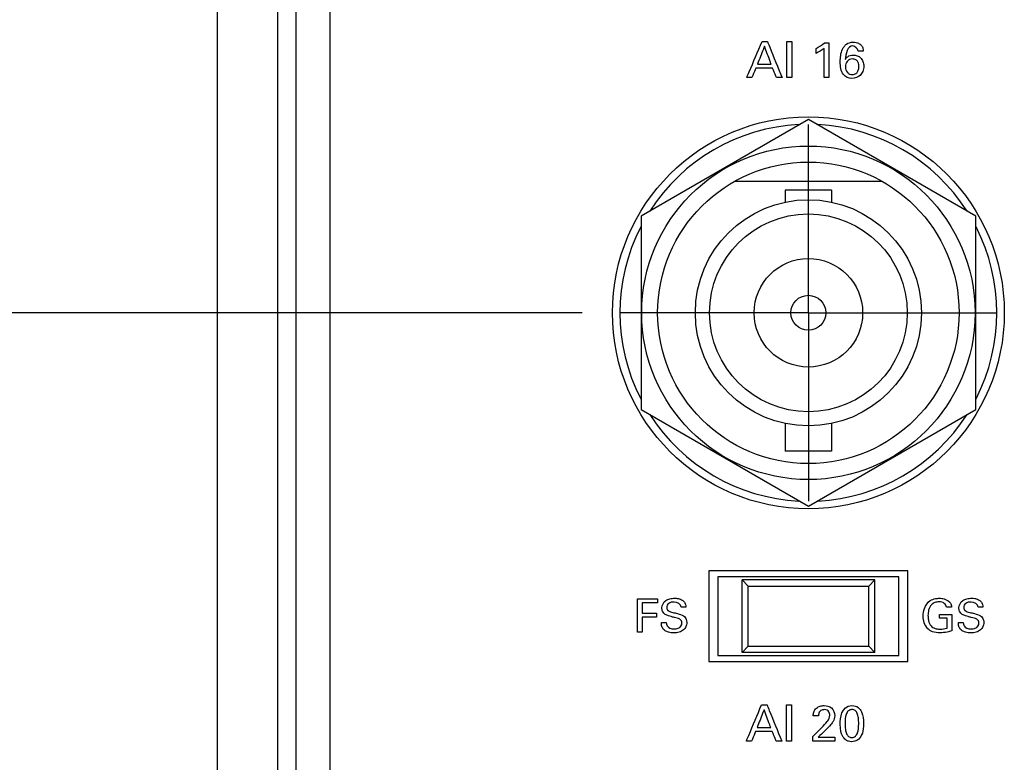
# Model space of a CAD drawing. Header units: inches. Extents: x 0 to 34, y 0 to 22.
# Tile 25 of 119: x 12.4 to 14, y 10.7 to 12. Entities that reach past the tile are written whole.
import ezdxf

# ---------------------------------------------------------------- set-up
doc = ezdxf.new("R2010")
doc.units = ezdxf.units.IN
doc.header["$LTSCALE"] = 1.87
doc.header["$MEASUREMENT"] = 0
doc.linetypes.add('CENTER', pattern=[0.6, 0.375, -0.075, 0.075, -0.075])
doc.layers.get('0').update_dxf_attribs({"linetype": 'CONTINUOUS'})
for name, color, linetype in [('DATUMCURVES', 7, 'CONTINUOUS'), ('DEFAULT_1', 7, 'CENTER'), ('DIMENSIONS', 7, 'CONTINUOUS')]:
    doc.layers.add(name, color=color, linetype=linetype)
doc.styles.get("Standard").update_dxf_attribs({"font": 'txt', "width": 0.8})
doc.dimstyles.new('DIMSTYLE_1', dxfattribs={"dimtxt": 0.125, "dimasz": 0.18, "dimexe": 0.18, "dimexo": 0.0625, "dimgap": 0.09, "dimtad": 0, "dimtih": 1, "dimtoh": 1, "dimdec": 3, "dimzin": 4, "dimdsep": 46, "dimtxsty": 'STANDARD', "dimblk": '_FILLED', "dimblk1": '_FILLED', "dimblk2": '_FILLED', "dimcen": 0.09, "dimadec": 0, "dimazin": 0, "dimtp": 0.001, "dimtm": 0.001, "dimtfac": 1, "dimtdec": 3, "dimtofl": 0, "dimtmove": 0, "dimatfit": 3, "dimldrblk": '_FILLED', "dimfxl": 1, "dimtolj": 1, "dimtzin": 4, "dimarcsym": 0})

# ---------------------------------------------------------------- blocks, each defined once
blk = doc.blocks.new('_FILLED')
at = {"color": 0, "linetype": 'BYBLOCK'}
blk.add_solid([(0, 0), (-1, 0.1736), (-1, -0.1736)], dxfattribs=at)
blk = doc.blocks.new('*D1')
at = {"layer": 'DIMENSIONS', "color": 2, "linetype": 'CONTINUOUS'}
for p, q in [((13.3262, 11.4859), (11.4358, 11.4859)), ((11.5608, 11.4859), (11.5608, 11.0958)), ((11.5608, 10.3859), (11.5608, 10.8458)), ((13.3262, 10.3859), (11.4358, 10.3859))]:
    blk.add_line(p, q, dxfattribs=at)
at = {"layer": 'DIMENSIONS', "color": 2, "linetype": 'CONTINUOUS', "xscale": 0.18, "yscale": 0.18, "zscale": 0.18}
for p, rotation in [((11.5608, 11.4859), 90), ((11.5608, 10.3859), 270)]:
    blk.add_blockref('_FILLED', p, dxfattribs=dict(at, rotation=rotation))
at = {"layer": 'DIMENSIONS', "color": 2, "linetype": 'CONTINUOUS', "width": 0.8}
for s, p in [('[', (11.6733, 10.9083)), (']', (12.2733, 10.9083)), ('4X ', (10.7483, 10.9083)), ('1.100', (11.0483, 10.9083)), ('27.94', (11.7733, 10.9083))]:
    blk.add_text(s, height=0.125, dxfattribs=at).set_placement(p)
blk = doc.blocks.new('*D16')
at = {"layer": 'DIMENSIONS', "color": 2, "linetype": 'CONTINUOUS'}
for p, q in [((13.3262, 12.5859), (11.4358, 12.5859)), ((11.5608, 12.5859), (11.5608, 12.1628)), ((11.5608, 11.4859), (11.5608, 11.9128)), ((13.3262, 11.4859), (11.4358, 11.4859))]:
    blk.add_line(p, q, dxfattribs=at)
at = {"layer": 'DIMENSIONS', "color": 2, "linetype": 'CONTINUOUS', "xscale": 0.18, "yscale": 0.18, "zscale": 0.18}
for p, rotation in [((11.5608, 12.5859), 90), ((11.5608, 11.4859), 270)]:
    blk.add_blockref('_FILLED', p, dxfattribs=dict(at, rotation=rotation))
at = {"layer": 'DIMENSIONS', "color": 2, "linetype": 'CONTINUOUS', "width": 0.8}
for s, p in [('1.100', (11.0483, 11.9753)), ('[', (11.6733, 11.9753)), ('27.94', (11.7733, 11.9753)), (']', (12.2733, 11.9753)), ('4X ', (10.7483, 11.9753))]:
    blk.add_text(s, height=0.125, dxfattribs=at).set_placement(p)

msp = doc.modelspace()

# ---------------------------------------------------------------- linework, layer by layer
at = {"color": 7, "linetype": 'CONTINUOUS'}
for p, q in [((12.8212, 9.015), (12.8212, 18.6307)), ((12.8512, 18.6334), (12.8512, 9.0123)), ((12.7212, 9.0274), (12.7212, 18.6183)), ((13.7012, 11.8063), (13.4237, 11.6461)), ((13.9787, 11.6461), (13.7012, 11.8063)), ((13.8236, 11.7039), (13.5788, 11.7039)), ((13.6627, 11.6891), (13.6627, 11.6694)), ((13.7397, 11.6891), (13.6627, 11.6891)), ((13.7397, 11.6891), (13.7397, 11.6694)), ((13.4237, 11.6461), (13.4237, 11.3256)), ((13.9787, 11.3256), (13.9787, 11.6461)), ((13.4237, 11.3256), (13.7012, 11.1654)), ((13.7012, 11.1654), (13.9787, 11.3256)), ((13.6627, 11.3024), (13.6627, 11.2566)), ((13.7397, 11.3024), (13.7397, 11.2566)), ((13.7397, 11.2566), (13.6627, 11.2566)), ((13.5362, 11.0579), (13.5362, 10.9079)), ((13.8662, 11.0579), (13.5362, 11.0579)), ((13.8662, 10.9079), (13.8662, 11.0579)), ((13.5512, 11.0479), (13.5512, 10.9179)), ((13.8512, 11.0479), (13.5512, 11.0479)), ((13.5912, 11.0429), (13.6012, 11.0329)), ((13.5912, 10.9229), (13.5912, 11.0429)), ((13.8112, 11.0429), (13.5912, 11.0429)), ((13.8012, 11.0329), (13.8112, 11.0429)), ((13.8112, 10.9229), (13.8112, 11.0429)), ((13.8512, 10.9179), (13.8512, 11.0479)), ((13.6012, 10.9329), (13.6012, 11.0329)), ((13.6012, 11.0329), (13.8012, 11.0329)), ((13.8012, 10.9329), (13.8012, 11.0329)), ((13.5912, 10.9229), (13.6012, 10.9329)), ((13.6012, 10.9329), (13.8012, 10.9329)), ((13.8012, 10.9329), (13.8112, 10.9229)), ((13.5512, 10.9179), (13.8512, 10.9179)), ((13.8112, 10.9229), (13.5912, 10.9229)), ((13.5362, 10.9079), (13.8662, 10.9079))]:
    msp.add_line(p, q, dxfattribs=at)
for radius in [0.325, 0.2765, 0.25, 0.1875, 0.164, 0.09, 0.029]:
    msp.add_circle((13.7012, 11.4859), radius, dxfattribs=at)
for start, end in [(92.8821, 147.3645), (32.6355, 87.1179), (152.8684, 207.1316), (332.8684, 27.1316), (212.6355, 267.1179), (272.8821, 327.3645)]:
    msp.add_arc((13.7012, 11.4859), 0.3125, start, end, dxfattribs=at)
at = {"layer": 'DATUMCURVES', "color": 40, "linetype": 'CONTINUOUS'}
for points, knots in [([(12.9077, 9.6767, 0.8645), (12.9077, 9.9176, 0.8645), (12.9077, 11.4595, 0.8645), (12.9077, 13.0013, 0.8645), (12.9077, 14.3023, 0.8645)], [0, 0, 0, 0, 0.15625, 1, 1, 1, 1]), ([(13.5989, 11.8759, 0.8645), (13.6003, 11.879, 0.8645), (13.6087, 11.899, 0.8645), (13.6171, 11.9191, 0.8645), (13.6243, 11.936, 0.8645)], [0, 0, 0, 0, 0.15625, 1, 1, 1, 1]), ([(13.6284, 11.9278, 0.8645), (13.6277, 11.9262, 0.8645), (13.6239, 11.9164, 0.8645), (13.62, 11.9066, 0.8645), (13.6167, 11.8983, 0.8645)], [0, 0, 0, 0, 0.15625, 1, 1, 1, 1]), ([(13.6394, 11.8983, 0.8645), (13.6389, 11.8998, 0.8645), (13.6352, 11.9096, 0.8645), (13.6315, 11.9195, 0.8645), (13.6284, 11.9278, 0.8645)], [0, 0, 0, 0, 0.15625, 1, 1, 1, 1]), ([(13.6332, 11.936, 0.8645), (13.6345, 11.9329, 0.8645), (13.6426, 11.9128, 0.8645), (13.6507, 11.8928, 0.8645), (13.6575, 11.8759, 0.8645)], [0, 0, 0, 0, 0.15625, 1, 1, 1, 1]), ([(13.6657, 11.8759, 0.8645), (13.6657, 11.879, 0.8645), (13.6657, 11.899, 0.8645), (13.6657, 11.9191, 0.8645), (13.6657, 11.936, 0.8645)], [0, 0, 0, 0, 0.15625, 1, 1, 1, 1]), ([(13.674, 11.936, 0.8645), (13.674, 11.9329, 0.8645), (13.674, 11.9128, 0.8645), (13.674, 11.8928, 0.8645), (13.674, 11.8759, 0.8645)], [0, 0, 0, 0, 0.15625, 1, 1, 1, 1]), ([(13.7273, 11.8759, 0.8645), (13.7273, 11.8784, 0.8645), (13.7273, 11.8946, 0.8645), (13.7273, 11.9108, 0.8645), (13.7273, 11.9244, 0.8645)], [0, 0, 0, 0, 0.15625, 1, 1, 1, 1]), ([(13.7353, 11.9335, 0.8645), (13.7353, 11.9305, 0.8645), (13.7353, 11.9113, 0.8645), (13.7353, 11.8921, 0.8645), (13.7353, 11.8759, 0.8645)], [0, 0, 0, 0, 0.15625, 1, 1, 1, 1]), ([(13.7895, 11.8826, 0.8645), (13.7888, 11.8815, 0.8645), (13.7848, 11.8769, 0.8645), (13.7732, 11.8726, 0.8645), (13.7587, 11.8784, 0.8645), (13.7545, 11.891, 0.8645), (13.7538, 11.9018, 0.8645), (13.7545, 11.9128, 0.8645), (13.7567, 11.9214, 0.8645), (13.7595, 11.9263, 0.8645), (13.7606, 11.9277, 0.8645)], [0, 0, 0, 0, 0.046434, 0.220458, 0.408734, 0.540015, 0.676659, 0.802876, 0.936521, 1, 1, 1, 1]), ([(13.7606, 11.9277, 0.8645), (13.7616, 11.9291, 0.8645), (13.7656, 11.9331, 0.8645), (13.7732, 11.9351, 0.8645), (13.7802, 11.9344, 0.8645), (13.785, 11.9327, 0.8645), (13.7895, 11.9296, 0.8645), (13.792, 11.9246, 0.8645), (13.7922, 11.9213, 0.8645), (13.7923, 11.9199, 0.8645)], [0, 0, 0, 0, 0.124821, 0.398947, 0.52051, 0.619678, 0.762431, 0.898742, 1, 1, 1, 1]), ([(13.7837, 11.9199, 0.8645), (13.7836, 11.9239, 0.8645), (13.7687, 11.9365, 0.8645), (13.7626, 11.9146, 0.8645), (13.7622, 11.9059, 0.8645)], [0, 0, 0, 0, 0.321565, 1, 1, 1, 1]), ([(13.7622, 11.9059, 0.8645), (13.7634, 11.9077, 0.8645), (13.7668, 11.912, 0.8645), (13.7747, 11.9138, 0.8645), (13.7823, 11.9126, 0.8645), (13.7883, 11.9089, 0.8645), (13.7923, 11.9026, 0.8645), (13.7935, 11.8945, 0.8645), (13.7923, 11.8874, 0.8645), (13.7902, 11.8836, 0.8645), (13.7895, 11.8826, 0.8645)], [0, 0, 0, 0, 0.110371, 0.27775, 0.396767, 0.511495, 0.632506, 0.775714, 0.932795, 1, 1, 1, 1]), ([(13.785, 11.894, 0.8645), (13.785, 11.8945, 0.8645), (13.785, 11.8947, 0.8645), (13.7849, 11.8961, 0.8645), (13.7846, 11.8984, 0.8645), (13.7835, 11.9021, 0.8645), (13.7805, 11.9057, 0.8645), (13.7748, 11.9073, 0.8645), (13.7689, 11.9061, 0.8645), (13.7644, 11.9022, 0.8645), (13.7629, 11.8975, 0.8645), (13.7628, 11.8945, 0.8645)], [0, 0, 0, 0, 0.035036, 0.070071, 0.140143, 0.280286, 0.420429, 0.560572, 0.673758, 0.786944, 1, 1, 1, 1]), ([(13.614, 11.8915, 0.8645), (13.6137, 11.8907, 0.8645), (13.6115, 11.8855, 0.8645), (13.6093, 11.8803, 0.8645), (13.6075, 11.8759, 0.8645)], [0, 0, 0, 0, 0.15625, 1, 1, 1, 1]), ([(13.6419, 11.8915, 0.8645), (13.6405, 11.8915, 0.8645), (13.6312, 11.8915, 0.8645), (13.6219, 11.8915, 0.8645), (13.614, 11.8915, 0.8645)], [0, 0, 0, 0, 0.15625, 1, 1, 1, 1]), ([(13.6167, 11.8983, 0.8645), (13.6179, 11.8983, 0.8645), (13.6255, 11.8983, 0.8645), (13.633, 11.8983, 0.8645), (13.6394, 11.8983, 0.8645)], [0, 0, 0, 0, 0.15625, 1, 1, 1, 1]), ([(13.6484, 11.8759, 0.8645), (13.6481, 11.8767, 0.8645), (13.6459, 11.8819, 0.8645), (13.6438, 11.8871, 0.8645), (13.6419, 11.8915, 0.8645)], [0, 0, 0, 0, 0.15625, 1, 1, 1, 1]), ([(13.7628, 11.8945, 0.8645), (13.7628, 11.8943, 0.8645), (13.7627, 11.8905, 0.8645), (13.7645, 11.8853, 0.8645), (13.7693, 11.8816, 0.8645), (13.7747, 11.8804, 0.8645), (13.7806, 11.8822, 0.8645), (13.7838, 11.8871, 0.8645), (13.7848, 11.8905, 0.8645), (13.785, 11.8933, 0.8645), (13.785, 11.894, 0.8645)], [0, 0, 0, 0, 0.014114, 0.287124, 0.423629, 0.560134, 0.780067, 0.890034, 0.945017, 1, 1, 1, 1]), ([(13.4179, 11.0116, 0.8645), (13.4196, 11.0116, 0.8645), (13.4306, 11.0116, 0.8645), (13.4415, 11.0116, 0.8645), (13.4507, 11.0116, 0.8645)], [0, 0, 0, 0, 0.15625, 1, 1, 1, 1]), ([(13.4179, 10.9565, 0.8645), (13.4179, 10.9594, 0.8645), (13.4179, 10.9777, 0.8645), (13.4179, 10.9961, 0.8645), (13.4179, 11.0116, 0.8645)], [0, 0, 0, 0, 0.15625, 1, 1, 1, 1]), ([(13.4915, 10.9715, 0.8645), (13.4915, 10.9739, 0.8645), (13.488, 10.9796, 0.8645), (13.4801, 10.9804, 0.8645), (13.4738, 10.9821, 0.8645), (13.4687, 10.9834, 0.8645), (13.4633, 10.9855, 0.8645), (13.459, 10.9904, 0.8645), (13.4572, 10.9993, 0.8645), (13.4623, 11.0086, 0.8645), (13.4716, 11.0121, 0.8645), (13.4785, 11.0129, 0.8645), (13.4829, 11.0126, 0.8645), (13.4848, 11.0122, 0.8645)], [0, 0, 0, 0, 0.089349, 0.210953, 0.281639, 0.334715, 0.408457, 0.494851, 0.56697, 0.741231, 0.83293, 0.929463, 1, 1, 1, 1]), ([(13.4848, 11.0122, 0.8645), (13.4854, 11.0121, 0.8645), (13.489, 11.0113, 0.8645), (13.4945, 11.0087, 0.8645), (13.4977, 11.0027, 0.8645), (13.4979, 10.9993, 0.8645), (13.498, 10.9979, 0.8645)], [0, 0, 0, 0, 0.088534, 0.522637, 0.795806, 1, 1, 1, 1]), ([(13.8916, 10.9831, 0.8645), (13.8916, 10.9873, 0.8645), (13.893, 10.9969, 0.8645), (13.9006, 11.0085, 0.8645), (13.9112, 11.0122, 0.8645), (13.9178, 11.0126, 0.8645), (13.9226, 11.0125, 0.8645), (13.9284, 11.0114, 0.8645), (13.9345, 11.0081, 0.8645), (13.9382, 11.0025, 0.8645), (13.9386, 10.9992, 0.8645), (13.9387, 10.9979, 0.8645)], [0, 0, 0, 0, 0.170762, 0.400016, 0.528594, 0.621246, 0.671628, 0.730068, 0.865888, 0.945203, 1, 1, 1, 1]), ([(13.9842, 10.9715, 0.8645), (13.9842, 10.9739, 0.8645), (13.9806, 10.9796, 0.8645), (13.9727, 10.9804, 0.8645), (13.9665, 10.9821, 0.8645), (13.9614, 10.9834, 0.8645), (13.956, 10.9855, 0.8645), (13.9516, 10.9904, 0.8645), (13.9498, 10.9993, 0.8645), (13.955, 11.0086, 0.8645), (13.9642, 11.0121, 0.8645), (13.9711, 11.0129, 0.8645), (13.9756, 11.0126, 0.8645), (13.9774, 11.0122, 0.8645)], [0, 0, 0, 0, 0.089342, 0.210881, 0.281603, 0.334675, 0.408374, 0.49482, 0.566941, 0.741222, 0.832949, 0.929504, 1, 1, 1, 1]), ([(13.9774, 11.0122, 0.8645), (13.978, 11.0121, 0.8645), (13.9817, 11.0113, 0.8645), (13.9871, 11.0087, 0.8645), (13.9903, 11.0027, 0.8645), (13.9906, 10.9993, 0.8645), (13.9907, 10.9979, 0.8645)], [0, 0, 0, 0, 0.088487, 0.522521, 0.795763, 1, 1, 1, 1]), ([(13.4507, 11.0051, 0.8645), (13.4494, 11.0051, 0.8645), (13.4411, 11.0051, 0.8645), (13.4327, 11.0051, 0.8645), (13.4257, 11.0051, 0.8645)], [0, 0, 0, 0, 0.15625, 1, 1, 1, 1]), ([(13.4257, 11.0051, 0.8645), (13.4257, 11.0042, 0.8645), (13.4257, 10.9985, 0.8645), (13.4257, 10.9928, 0.8645), (13.4257, 10.988, 0.8645)], [0, 0, 0, 0, 0.15625, 1, 1, 1, 1]), ([(13.4901, 10.9979, 0.8645), (13.4898, 11.0027, 0.8645), (13.4799, 11.0077, 0.8645), (13.4694, 11.0054, 0.8645), (13.4661, 10.9997, 0.8645), (13.4663, 10.9971, 0.8645), (13.4663, 10.997, 0.8645)], [0, 0, 0, 0, 0.458192, 0.755343, 0.98829, 1, 1, 1, 1]), ([(13.4663, 10.997, 0.8645), (13.4664, 10.9951, 0.8645), (13.4687, 10.9906, 0.8645), (13.4736, 10.9898, 0.8645), (13.4762, 10.9892, 0.8645)], [0, 0, 0, 0, 0.40678, 1, 1, 1, 1]), ([(13.9304, 10.9979, 0.8645), (13.93, 11.0003, 0.8645), (13.9268, 11.0056, 0.8645), (13.9185, 11.0069, 0.8645), (13.9109, 11.006, 0.8645), (13.9041, 11.0015, 0.8645), (13.9003, 10.9934, 0.8645), (13.8993, 10.9846, 0.8645), (13.8998, 10.9792, 0.8645), (13.9003, 10.9768, 0.8645)], [0, 0, 0, 0, 0.128942, 0.289519, 0.416761, 0.531097, 0.710457, 0.868132, 1, 1, 1, 1]), ([(13.9827, 10.9979, 0.8645), (13.9825, 11.0027, 0.8645), (13.9725, 11.0077, 0.8645), (13.9621, 11.0054, 0.8645), (13.9588, 10.9997, 0.8645), (13.9589, 10.9971, 0.8645), (13.9589, 10.997, 0.8645)], [0, 0, 0, 0, 0.458192, 0.755287, 0.98829, 1, 1, 1, 1]), ([(13.9589, 10.997, 0.8645), (13.959, 10.9951, 0.8645), (13.9613, 10.9906, 0.8645), (13.9662, 10.9898, 0.8645), (13.9688, 10.9892, 0.8645)], [0, 0, 0, 0, 0.406787, 1, 1, 1, 1]), ([(13.4257, 10.988, 0.8645), (13.4269, 10.988, 0.8645), (13.4348, 10.988, 0.8645), (13.4427, 10.988, 0.8645), (13.4493, 10.988, 0.8645)], [0, 0, 0, 0, 0.15625, 1, 1, 1, 1]), ([(13.4493, 10.9815, 0.8645), (13.4481, 10.9815, 0.8645), (13.4402, 10.9815, 0.8645), (13.4323, 10.9815, 0.8645), (13.4257, 10.9815, 0.8645)], [0, 0, 0, 0, 0.15625, 1, 1, 1, 1]), ([(13.4257, 10.9815, 0.8645), (13.4257, 10.9802, 0.8645), (13.4257, 10.9719, 0.8645), (13.4257, 10.9635, 0.8645), (13.4257, 10.9565, 0.8645)], [0, 0, 0, 0, 0.15625, 1, 1, 1, 1]), ([(13.494, 10.9834, 0.8645), (13.4961, 10.982, 0.8645), (13.4989, 10.9784, 0.8645), (13.4996, 10.9729, 0.8645), (13.4993, 10.9688, 0.8645), (13.4978, 10.9644, 0.8645), (13.494, 10.9595, 0.8645), (13.4882, 10.9566, 0.8645), (13.4825, 10.9554, 0.8645), (13.4765, 10.955, 0.8645), (13.47, 10.9556, 0.8645), (13.4653, 10.9576, 0.8645), (13.4636, 10.9587, 0.8645)], [0, 0, 0, 0, 0.128982, 0.217497, 0.278572, 0.337385, 0.454977, 0.587265, 0.663995, 0.749752, 0.89645, 1, 1, 1, 1]), ([(13.4762, 10.9892, 0.8645), (13.4788, 10.9885, 0.8645), (13.4848, 10.987, 0.8645), (13.491, 10.9853, 0.8645), (13.494, 10.9834, 0.8645)], [0, 0, 0, 0, 0.433554, 1, 1, 1, 1]), ([(13.9389, 10.9586, 0.8645), (13.9365, 10.9578, 0.8645), (13.9301, 10.956, 0.8645), (13.9193, 10.9548, 0.8645), (13.9078, 10.956, 0.8645), (13.8982, 10.9621, 0.8645), (13.8927, 10.9716, 0.8645), (13.8916, 10.9793, 0.8645), (13.8916, 10.9831, 0.8645)], [0, 0, 0, 0, 0.120759, 0.310248, 0.504422, 0.645833, 0.82138, 1, 1, 1, 1]), ([(13.9003, 10.9768, 0.8645), (13.9004, 10.9763, 0.8645), (13.9012, 10.9728, 0.8645), (13.9035, 10.9666, 0.8645), (13.9112, 10.9619, 0.8645), (13.9207, 10.961, 0.8645), (13.9274, 10.962, 0.8645), (13.9313, 10.9631, 0.8645)], [0, 0, 0, 0, 0.031757, 0.278522, 0.480343, 0.688985, 1, 1, 1, 1]), ([(13.9187, 10.9858, 0.8645), (13.9198, 10.9858, 0.8645), (13.9265, 10.9858, 0.8645), (13.9333, 10.9858, 0.8645), (13.9389, 10.9858, 0.8645)], [0, 0, 0, 0, 0.15625, 1, 1, 1, 1]), ([(13.9313, 10.9631, 0.8645), (13.9313, 10.964, 0.8645), (13.9313, 10.9694, 0.8645), (13.9313, 10.9749, 0.8645), (13.9313, 10.9795, 0.8645)], [0, 0, 0, 0, 0.15625, 1, 1, 1, 1]), ([(13.9389, 10.9858, 0.8645), (13.9389, 10.9844, 0.8645), (13.9389, 10.9753, 0.8645), (13.9389, 10.9663, 0.8645), (13.9389, 10.9586, 0.8645)], [0, 0, 0, 0, 0.15625, 1, 1, 1, 1]), ([(13.9866, 10.9834, 0.8645), (13.9887, 10.982, 0.8645), (13.9916, 10.9784, 0.8645), (13.9923, 10.9729, 0.8645), (13.9919, 10.9688, 0.8645), (13.9905, 10.9644, 0.8645), (13.9866, 10.9595, 0.8645), (13.9793, 10.9558, 0.8645), (13.9706, 10.9549, 0.8645), (13.9626, 10.9556, 0.8645), (13.9579, 10.9576, 0.8645), (13.9562, 10.9587, 0.8645)], [0, 0, 0, 0, 0.129003, 0.217562, 0.278664, 0.337505, 0.455165, 0.587519, 0.749573, 0.896387, 1, 1, 1, 1]), ([(13.9688, 10.9892, 0.8645), (13.9714, 10.9885, 0.8645), (13.9774, 10.987, 0.8645), (13.9837, 10.9853, 0.8645), (13.9866, 10.9834, 0.8645)], [0, 0, 0, 0, 0.433579, 1, 1, 1, 1]), ([(13.4636, 10.9587, 0.8645), (13.4625, 10.9595, 0.8645), (13.4597, 10.9619, 0.8645), (13.4576, 10.967, 0.8645), (13.4574, 10.9709, 0.8645), (13.4574, 10.9726, 0.8645)], [0, 0, 0, 0, 0.254761, 0.678683, 1, 1, 1, 1]), ([(13.4653, 10.9726, 0.8645), (13.4655, 10.9688, 0.8645), (13.4694, 10.9618, 0.8645), (13.4761, 10.9617, 0.8645), (13.4786, 10.9617, 0.8645)], [0, 0, 0, 0, 0.603267, 1, 1, 1, 1]), ([(13.4786, 10.9617, 0.8645), (13.4809, 10.9617, 0.8645), (13.487, 10.962, 0.8645), (13.4915, 10.968, 0.8645), (13.4915, 10.9715, 0.8645)], [0, 0, 0, 0, 0.395812, 1, 1, 1, 1]), ([(13.9562, 10.9587, 0.8645), (13.9551, 10.9595, 0.8645), (13.9524, 10.9619, 0.8645), (13.9502, 10.967, 0.8645), (13.95, 10.9709, 0.8645), (13.95, 10.9726, 0.8645)], [0, 0, 0, 0, 0.254805, 0.678671, 1, 1, 1, 1]), ([(13.958, 10.9726, 0.8645), (13.9581, 10.9688, 0.8645), (13.962, 10.9618, 0.8645), (13.9688, 10.9617, 0.8645), (13.9713, 10.9617, 0.8645)], [0, 0, 0, 0, 0.603211, 1, 1, 1, 1]), ([(13.9713, 10.9617, 0.8645), (13.9736, 10.9617, 0.8645), (13.9796, 10.962, 0.8645), (13.9842, 10.968, 0.8645), (13.9842, 10.9715, 0.8645)], [0, 0, 0, 0, 0.395713, 1, 1, 1, 1]), ([(13.5983, 10.7759, 0.8645), (13.5996, 10.779, 0.8645), (13.6081, 10.799, 0.8645), (13.6165, 10.8191, 0.8645), (13.6236, 10.836, 0.8645)], [0, 0, 0, 0, 0.15625, 1, 1, 1, 1]), ([(13.6326, 10.836, 0.8645), (13.6338, 10.8329, 0.8645), (13.6419, 10.8128, 0.8645), (13.6501, 10.7928, 0.8645), (13.6569, 10.7759, 0.8645)], [0, 0, 0, 0, 0.15625, 1, 1, 1, 1]), ([(13.6651, 10.7759, 0.8645), (13.6651, 10.779, 0.8645), (13.6651, 10.799, 0.8645), (13.6651, 10.8191, 0.8645), (13.6651, 10.836, 0.8645)], [0, 0, 0, 0, 0.15625, 1, 1, 1, 1]), ([(13.6734, 10.836, 0.8645), (13.6734, 10.8329, 0.8645), (13.6734, 10.8128, 0.8645), (13.6734, 10.7928, 0.8645), (13.6734, 10.7759, 0.8645)], [0, 0, 0, 0, 0.15625, 1, 1, 1, 1]), ([(13.7093, 10.8178, 0.8645), (13.7094, 10.8197, 0.8645), (13.7098, 10.8245, 0.8645), (13.7139, 10.8308, 0.8645), (13.7206, 10.8341, 0.8645), (13.7293, 10.8351, 0.8645), (13.7412, 10.8325, 0.8645), (13.745, 10.8225, 0.8645), (13.745, 10.8178, 0.8645)], [0, 0, 0, 0, 0.106915, 0.258179, 0.390678, 0.504202, 0.739322, 1, 1, 1, 1]), ([(13.7734, 10.8347, 0.8645), (13.782, 10.8347, 0.8645), (13.7917, 10.8253, 0.8645), (13.7933, 10.8021, 0.8645), (13.7914, 10.7881, 0.8645), (13.7857, 10.7788, 0.8645), (13.7781, 10.7749, 0.8645), (13.7744, 10.7747, 0.8645), (13.7728, 10.7747, 0.8645), (13.7726, 10.7747, 0.8645)], [0, 0, 0, 0, 0.150733, 0.301466, 0.491625, 0.681785, 0.829897, 0.97801, 1, 1, 1, 1]), ([(13.6277, 10.8278, 0.8645), (13.6271, 10.8262, 0.8645), (13.6232, 10.8164, 0.8645), (13.6193, 10.8066, 0.8645), (13.6161, 10.7983, 0.8645)], [0, 0, 0, 0, 0.15625, 1, 1, 1, 1]), ([(13.6388, 10.7983, 0.8645), (13.6382, 10.7998, 0.8645), (13.6345, 10.8096, 0.8645), (13.6308, 10.8195, 0.8645), (13.6277, 10.8278, 0.8645)], [0, 0, 0, 0, 0.15625, 1, 1, 1, 1]), ([(13.7208, 10.8256, 0.8645), (13.7202, 10.825, 0.8645), (13.7184, 10.8227, 0.8645), (13.7181, 10.8198, 0.8645), (13.7181, 10.8178, 0.8645)], [0, 0, 0, 0, 0.290356, 1, 1, 1, 1]), ([(13.7236, 10.7983, 0.8645), (13.7267, 10.8014, 0.8645), (13.7313, 10.8062, 0.8645), (13.736, 10.8131, 0.8645), (13.7371, 10.8189, 0.8645), (13.736, 10.8239, 0.8645), (13.7322, 10.8274, 0.8645), (13.7273, 10.8282, 0.8645), (13.7231, 10.8274, 0.8645), (13.7212, 10.826, 0.8645), (13.7208, 10.8256, 0.8645)], [0, 0, 0, 0, 0.286427, 0.428456, 0.528355, 0.656568, 0.738113, 0.846366, 0.964978, 1, 1, 1, 1]), ([(13.745, 10.8178, 0.8645), (13.745, 10.8145, 0.8645), (13.7431, 10.8092, 0.8645), (13.7398, 10.805, 0.8645), (13.7385, 10.8034, 0.8645)], [0, 0, 0, 0, 0.609887, 1, 1, 1, 1]), ([(13.7729, 10.828, 0.8645), (13.7709, 10.8279, 0.8645), (13.7668, 10.8262, 0.8645), (13.7626, 10.8184, 0.8645), (13.7618, 10.8061, 0.8645), (13.7624, 10.7951, 0.8645), (13.7641, 10.7878, 0.8645), (13.767, 10.7837, 0.8645), (13.7698, 10.7821, 0.8645), (13.7718, 10.7817, 0.8645), (13.7725, 10.7816, 0.8645), (13.7733, 10.7816, 0.8645)], [0, 0, 0, 0, 0.102432, 0.215107, 0.440456, 0.580342, 0.720228, 0.860114, 0.930057, 0.965029, 1, 1, 1, 1]), ([(13.7733, 10.7816, 0.8645), (13.7741, 10.7816, 0.8645), (13.7768, 10.782, 0.8645), (13.78, 10.7842, 0.8645), (13.7841, 10.7908, 0.8645), (13.7849, 10.8033, 0.8645), (13.7843, 10.8145, 0.8645), (13.7826, 10.8219, 0.8645), (13.7794, 10.8268, 0.8645), (13.7752, 10.8281, 0.8645), (13.7731, 10.828, 0.8645), (13.7729, 10.828, 0.8645)], [0, 0, 0, 0, 0.052664, 0.105327, 0.210654, 0.421309, 0.562288, 0.703266, 0.844245, 0.985224, 1, 1, 1, 1]), ([(13.6161, 10.7983, 0.8645), (13.6172, 10.7983, 0.8645), (13.6248, 10.7983, 0.8645), (13.6324, 10.7983, 0.8645), (13.6388, 10.7983, 0.8645)], [0, 0, 0, 0, 0.15625, 1, 1, 1, 1]), ([(13.7085, 10.7834, 0.8645), (13.7093, 10.7842, 0.8645), (13.7143, 10.7892, 0.8645), (13.7193, 10.7941, 0.8645), (13.7236, 10.7983, 0.8645)], [0, 0, 0, 0, 0.15625, 1, 1, 1, 1]), ([(13.7726, 10.7747, 0.8645), (13.7707, 10.7748, 0.8645), (13.7677, 10.7753, 0.8645), (13.7619, 10.7782, 0.8645), (13.7567, 10.7849, 0.8645), (13.7541, 10.7937, 0.8645), (13.7541, 10.804, 0.8645)], [0, 0, 0, 0, 0.130029, 0.274506, 0.56346, 1, 1, 1, 1]), ([(13.6134, 10.7915, 0.8645), (13.6131, 10.7907, 0.8645), (13.6109, 10.7855, 0.8645), (13.6087, 10.7803, 0.8645), (13.6069, 10.7759, 0.8645)], [0, 0, 0, 0, 0.15625, 1, 1, 1, 1]), ([(13.6413, 10.7915, 0.8645), (13.6399, 10.7915, 0.8645), (13.6306, 10.7915, 0.8645), (13.6212, 10.7915, 0.8645), (13.6134, 10.7915, 0.8645)], [0, 0, 0, 0, 0.15625, 1, 1, 1, 1]), ([(13.6478, 10.7759, 0.8645), (13.6475, 10.7767, 0.8645), (13.6453, 10.7819, 0.8645), (13.6431, 10.7871, 0.8645), (13.6413, 10.7915, 0.8645)], [0, 0, 0, 0, 0.15625, 1, 1, 1, 1]), ([(13.7177, 10.7824, 0.8645), (13.7192, 10.7824, 0.8645), (13.7283, 10.7824, 0.8645), (13.7374, 10.7824, 0.8645), (13.7451, 10.7824, 0.8645)], [0, 0, 0, 0, 0.15625, 1, 1, 1, 1]), ([(13.7451, 10.7759, 0.8645), (13.7432, 10.7759, 0.8645), (13.731, 10.7759, 0.8645), (13.7188, 10.7759, 0.8645), (13.7085, 10.7759, 0.8645)], [0, 0, 0, 0, 0.15625, 1, 1, 1, 1])]:
    msp.add_open_spline(points, degree=3, knots=knots, dxfattribs=at)
for points in [[(13.6243, 11.936, 0.8645), (13.6272, 11.936, 0.8645), (13.6302, 11.936, 0.8645), (13.6332, 11.936, 0.8645)], [(13.6657, 11.936, 0.8645), (13.6685, 11.936, 0.8645), (13.6712, 11.936, 0.8645), (13.674, 11.936, 0.8645)], [(13.7139, 11.9244, 0.8645), (13.7188, 11.927, 0.8645), (13.7236, 11.9299, 0.8645), (13.7279, 11.9335, 0.8645)], [(13.7273, 11.9244, 0.8645), (13.7232, 11.9211, 0.8645), (13.7186, 11.9183, 0.8645), (13.7139, 11.9161, 0.8645)], [(13.7139, 11.9161, 0.8645), (13.7139, 11.9189, 0.8645), (13.7139, 11.9217, 0.8645), (13.7139, 11.9244, 0.8645)], [(13.7279, 11.9335, 0.8645), (13.7303, 11.9335, 0.8645), (13.7328, 11.9335, 0.8645), (13.7353, 11.9335, 0.8645)], [(13.7923, 11.9199, 0.8645), (13.7894, 11.9199, 0.8645), (13.7865, 11.9199, 0.8645), (13.7837, 11.9199, 0.8645)], [(13.6075, 11.8759, 0.8645), (13.6047, 11.8759, 0.8645), (13.6018, 11.8759, 0.8645), (13.5989, 11.8759, 0.8645)], [(13.6575, 11.8759, 0.8645), (13.6545, 11.8759, 0.8645), (13.6515, 11.8759, 0.8645), (13.6484, 11.8759, 0.8645)], [(13.674, 11.8759, 0.8645), (13.6712, 11.8759, 0.8645), (13.6685, 11.8759, 0.8645), (13.6657, 11.8759, 0.8645)], [(13.7353, 11.8759, 0.8645), (13.7326, 11.8759, 0.8645), (13.7299, 11.8759, 0.8645), (13.7273, 11.8759, 0.8645)], [(13.4507, 11.0116, 0.8645), (13.4507, 11.0095, 0.8645), (13.4507, 11.0073, 0.8645), (13.4507, 11.0051, 0.8645)], [(13.498, 10.9979, 0.8645), (13.4954, 10.9979, 0.8645), (13.4927, 10.9979, 0.8645), (13.4901, 10.9979, 0.8645)], [(13.9387, 10.9979, 0.8645), (13.9359, 10.9979, 0.8645), (13.9332, 10.9979, 0.8645), (13.9304, 10.9979, 0.8645)], [(13.9907, 10.9979, 0.8645), (13.988, 10.9979, 0.8645), (13.9854, 10.9979, 0.8645), (13.9827, 10.9979, 0.8645)], [(13.4493, 10.988, 0.8645), (13.4493, 10.9858, 0.8645), (13.4493, 10.9837, 0.8645), (13.4493, 10.9815, 0.8645)], [(13.9187, 10.9795, 0.8645), (13.9187, 10.9816, 0.8645), (13.9187, 10.9837, 0.8645), (13.9187, 10.9858, 0.8645)], [(13.9313, 10.9795, 0.8645), (13.9271, 10.9795, 0.8645), (13.9229, 10.9795, 0.8645), (13.9187, 10.9795, 0.8645)], [(13.4574, 10.9726, 0.8645), (13.46, 10.9726, 0.8645), (13.4627, 10.9726, 0.8645), (13.4653, 10.9726, 0.8645)], [(13.95, 10.9726, 0.8645), (13.9527, 10.9726, 0.8645), (13.9553, 10.9726, 0.8645), (13.958, 10.9726, 0.8645)], [(13.4257, 10.9565, 0.8645), (13.4231, 10.9565, 0.8645), (13.4205, 10.9565, 0.8645), (13.4179, 10.9565, 0.8645)], [(13.6236, 10.836, 0.8645), (13.6266, 10.836, 0.8645), (13.6296, 10.836, 0.8645), (13.6326, 10.836, 0.8645)], [(13.6651, 10.836, 0.8645), (13.6678, 10.836, 0.8645), (13.6706, 10.836, 0.8645), (13.6734, 10.836, 0.8645)], [(13.7541, 10.804, 0.8645), (13.7541, 10.8126, 0.8645), (13.7551, 10.8347, 0.8645), (13.7734, 10.8347, 0.8645)], [(13.7181, 10.8178, 0.8645), (13.7151, 10.8178, 0.8645), (13.7122, 10.8178, 0.8645), (13.7093, 10.8178, 0.8645)], [(13.7385, 10.8034, 0.8645), (13.7352, 10.7993, 0.8645), (13.7315, 10.7957, 0.8645), (13.7278, 10.792, 0.8645)], [(13.7085, 10.7759, 0.8645), (13.7085, 10.7784, 0.8645), (13.7085, 10.7809, 0.8645), (13.7085, 10.7834, 0.8645)], [(13.7278, 10.792, 0.8645), (13.7244, 10.7888, 0.8645), (13.7211, 10.7856, 0.8645), (13.7177, 10.7824, 0.8645)], [(13.7451, 10.7824, 0.8645), (13.7451, 10.7802, 0.8645), (13.7451, 10.778, 0.8645), (13.7451, 10.7759, 0.8645)], [(13.6069, 10.7759, 0.8645), (13.604, 10.7759, 0.8645), (13.6012, 10.7759, 0.8645), (13.5983, 10.7759, 0.8645)], [(13.6569, 10.7759, 0.8645), (13.6539, 10.7759, 0.8645), (13.6508, 10.7759, 0.8645), (13.6478, 10.7759, 0.8645)], [(13.6734, 10.7759, 0.8645), (13.6706, 10.7759, 0.8645), (13.6678, 10.7759, 0.8645), (13.6651, 10.7759, 0.8645)]]:
    msp.add_open_spline(points, degree=3, dxfattribs=at)
at = {"layer": 'DEFAULT_1', "color": 7, "linetype": 'CENTER'}
for q in [(13.7012, 11.7984), (13.3887, 11.4859), (13.7012, 11.1734), (14.0137, 11.4859)]:
    msp.add_line((13.7012, 11.4859), q, dxfattribs=at)

# ---------------------------------------------------------------- dimensions: what is measured, and where the dimension line sits
at = {"layer": 'DIMENSIONS', "color": 2, "linetype": 'CONTINUOUS'}
for base, p1, p2, picture, middle in [((11.5608, 12.5859), (13.3262, 11.4859), (13.3262, 12.5859), '*D16', (11.5608, 12.0378)), ((11.5608, 11.4859), (13.3262, 10.3859), (13.3262, 11.4859), '*D1', (11.5608, 10.9708))]:
    dim = msp.add_linear_dim(base=base, p1=p1, p2=p2, angle=90, text='4X <>', dimstyle='DIMSTYLE_1', dxfattribs=at)
    dim.commit()
    dim.dimension.update_dxf_attribs({"geometry": picture, "text_midpoint": middle, "dimtype": 160})

doc.saveas('drawing.dxf')
